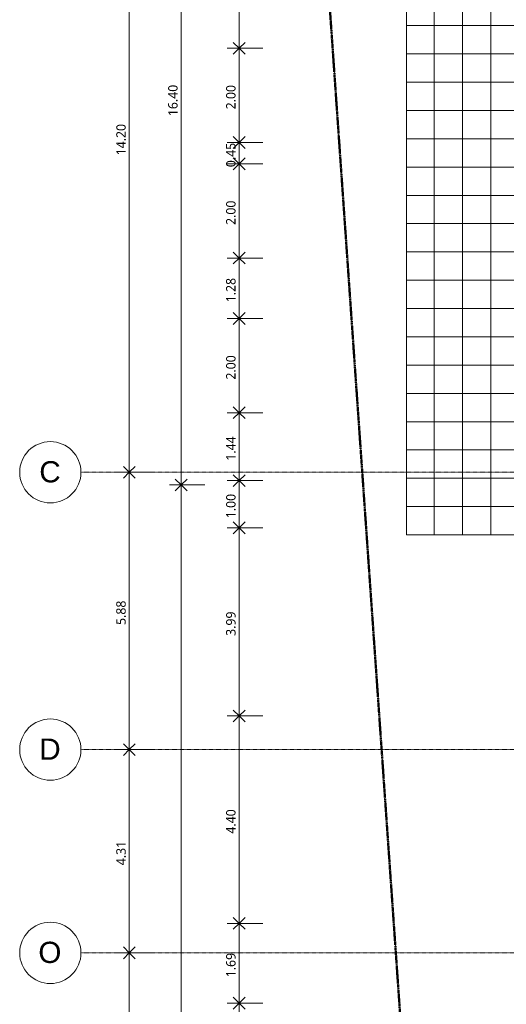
# Model space of a CAD drawing. Header units: millimetres. Extents: x -64334 to 32356, y -11421 to 53741.
# Tile 6 of 71: x -64334 to -54011, y 17768 to 38649. Entities that reach past the tile are written whole.
import ezdxf

# ---------------------------------------------------------------- set-up
doc = ezdxf.new("R2010")
doc.units = ezdxf.units.MM
doc.linetypes.add('Double tiret', pattern=[42.8625, 15.875, -4.7625, 6.35, -4.7625, 6.35, -4.7625])
doc.linetypes.add('Ligne de quadrillage', pattern=[22.225, 12.7, -3.175, 3.175, -3.175])
for name, color, linetype, lineweight in [('A-ANNO-DIMS', 211, 'Continuous', 9), ('A-ANNO-DIMS-100', 211, 'Continuous', 9), ('A-FLOR', 192, 'Continuous', 9), ('A-FLOR-PATT', 8, 'Continuous', 9), ('C-PROP-LINE', 91, 'Double tiret', 25), ('S-GRID', 1, 'Continuous', 9), ('S-GRID-IDEN', 1, 'Continuous', 9)]:
    doc.layers.add(name, color=color, linetype=linetype, lineweight=lineweight)
doc.styles.add('Arial_1', font='arial.ttf', dxfattribs={"height": 450})
doc.styles.add('Trebuchet MS_B', font='txt', dxfattribs={"height": 200})
doc.dimstyles.new('Cotes_linéaires_rouge_2mm', dxfattribs={"dimscale": 304.8, "dimtxt": 206.190181, "dimasz": 0.410105, "dimexe": 0.82021, "dimexo": 0.0625, "dimgap": 0.065617, "dimtad": 1, "dimlfac": 0.001, "dimrnd": 0.01, "dimzin": 0, "dimdsep": 46, "dimtxsty": 'Trebuchet MS_B', "dimblk1": 'OPEN30', "dimblk2": 'OPEN30', "dimsah": 1, "dimcen": 0.09, "dimdle": 0.82021, "dimazin": 0, "dimtfac": 1, "dimtdec": 4, "dimtix": 1, "dimtmove": 0, "dimatfit": 3, "dimfxl": 1.64042, "dimfxlon": 1, "dimtvp": 1, "dimtolj": 1, "dimtzin": 0, "dimarcsym": 2})

# ---------------------------------------------------------------- blocks, each defined once
blk = doc.blocks.new('Family - ___-384955-Niveau 00')
at = {"layer": 'C-PROP-LINE', "color": 10, "lineweight": 50}
blk.add_line((-16935, -56220), (-45166, -58193), dxfattribs=at)
blk = doc.blocks.new('Quadrillage - Extrémité de la ligne de quadrillage - Cercle-11506-Niveau 00')
at = {"layer": 'S-GRID-IDEN'}
blk.add_circle((0, 0), 6.5, dxfattribs=at)
blk = doc.blocks.new('DIMBLOCK13-Niveau 00')
at = {"layer": 'A-ANNO-DIMS-100'}
for p, q in [((-61509, 43251), (-62259, 43251)), ((-62009, 43251), (-62009, 29051)), ((-62009, 43251), (-61509, 43251)), ((-61509, 29051), (-62259, 29051)), ((-62009, 29051), (-61509, 29051))]:
    blk.add_line(p, q, dxfattribs=at)
at = {"layer": 'A-ANNO-DIMS-100', "lineweight": 25}
for p, q in [((-62009, 43251), (-62134, 43376)), ((-62009, 43251), (-62134, 43126)), ((-62009, 43251), (-61884, 43376)), ((-62009, 43251), (-61884, 43126)), ((-62009, 29051), (-62134, 29176)), ((-62009, 29051), (-62134, 28926)), ((-62009, 29051), (-61884, 29176)), ((-62009, 29051), (-61884, 28926))]:
    blk.add_line(p, q, dxfattribs=at)
at = {"layer": 'A-ANNO-DIMS-100', "color": 0, "insert": (-62285, 35772), "char_height": 200, "width": 910.03, "attachment_point": 1, "rotation": 90, "line_spacing_factor": 1.048425, "style": 'Trebuchet MS_B'}
blk.add_mtext('14.20', dxfattribs=at)
blk = doc.blocks.new('_Open30')
at = {"color": 0, "linetype": 'ByBlock', "lineweight": -2}
for p, q in [((-1, 0.27), (0, 0)), ((0, 0), (-1, -0.27)), ((0, 0), (-1, 0))]:
    blk.add_line(p, q, dxfattribs=at)
blk = doc.blocks.new('DIMBLOCK14-Niveau 00')
at = {"layer": 'A-ANNO-DIMS-100'}
for p, q in [((-61509, 29051), (-62259, 29051)), ((-62009, 29051), (-62009, 23169)), ((-62009, 29051), (-61509, 29051)), ((-61509, 23169), (-62259, 23169)), ((-62009, 23169), (-61509, 23169))]:
    blk.add_line(p, q, dxfattribs=at)
at = {"layer": 'A-ANNO-DIMS-100', "lineweight": 25}
for p, q in [((-62009, 29051), (-62134, 29176)), ((-62009, 29051), (-62134, 28926)), ((-62009, 29051), (-61884, 29176)), ((-62009, 29051), (-61884, 28926)), ((-62009, 23169), (-62134, 23294)), ((-62009, 23169), (-61884, 23294)), ((-62009, 23169), (-62134, 23044)), ((-62009, 23169), (-61884, 23044))]:
    blk.add_line(p, q, dxfattribs=at)
at = {"layer": 'A-ANNO-DIMS-100', "color": 0, "insert": (-62285, 25813), "char_height": 200, "width": 712.93, "attachment_point": 1, "rotation": 90, "line_spacing_factor": 1.048425, "style": 'Trebuchet MS_B'}
blk.add_mtext('5.88', dxfattribs=at)
blk = doc.blocks.new('DIMBLOCK15-Niveau 00')
at = {"layer": 'A-ANNO-DIMS-100', "lineweight": 25}
for p, q in [((-62009, 23169), (-62134, 23294)), ((-62009, 23169), (-61884, 23294)), ((-62009, 23169), (-62134, 23044)), ((-62009, 23169), (-61884, 23044)), ((-62009, 18859), (-62134, 18984)), ((-62009, 18859), (-62134, 18734)), ((-62009, 18859), (-61884, 18984)), ((-62009, 18859), (-61884, 18734))]:
    blk.add_line(p, q, dxfattribs=at)
at = {"layer": 'A-ANNO-DIMS-100'}
for p, q in [((-61509, 23169), (-62259, 23169)), ((-62009, 23169), (-62009, 18859)), ((-62009, 23169), (-61509, 23169)), ((-61509, 18859), (-62259, 18859)), ((-62009, 18859), (-61509, 18859))]:
    blk.add_line(p, q, dxfattribs=at)
at = {"layer": 'A-ANNO-DIMS-100', "color": 0, "insert": (-62285, 20717), "char_height": 200, "width": 712.93, "attachment_point": 1, "rotation": 90, "line_spacing_factor": 1.048425, "style": 'Trebuchet MS_B'}
blk.add_mtext('4.31', dxfattribs=at)
blk = doc.blocks.new('DIMBLOCK16-Niveau 00')
at = {"layer": 'A-ANNO-DIMS-100'}
for p, q in [((-61509, 18859), (-62259, 18859)), ((-62009, 18859), (-62009, 15865)), ((-62009, 18859), (-61509, 18859)), ((-61509, 15865), (-62259, 15865)), ((-62009, 15865), (-61509, 15865))]:
    blk.add_line(p, q, dxfattribs=at)
at = {"layer": 'A-ANNO-DIMS-100', "lineweight": 25}
for p, q in [((-62009, 18859), (-62134, 18984)), ((-62009, 18859), (-62134, 18734)), ((-62009, 18859), (-61884, 18984)), ((-62009, 18859), (-61884, 18734)), ((-62009, 15865), (-62134, 15990)), ((-62009, 15865), (-61884, 15990)), ((-62009, 15865), (-62134, 15740)), ((-62009, 15865), (-61884, 15740))]:
    blk.add_line(p, q, dxfattribs=at)
at = {"layer": 'A-ANNO-DIMS-100', "color": 0, "insert": (-62285, 17065), "char_height": 200, "width": 712.93, "attachment_point": 1, "rotation": 90, "line_spacing_factor": 1.048425, "style": 'Trebuchet MS_B'}
blk.add_mtext('2.99', dxfattribs=at)
blk = doc.blocks.new('DIMBLOCK21-Niveau 00')
at = {"layer": 'A-ANNO-DIMS-100'}
for p, q in [((-60908, 45432), (-60908, 28783)), ((-60408, 45182), (-61158, 45182)), ((-60908, 45182), (-60408, 45182)), ((-60408, 28783), (-61158, 28783)), ((-60908, 28783), (-60408, 28783))]:
    blk.add_line(p, q, dxfattribs=at)
at = {"layer": 'A-ANNO-DIMS-100', "lineweight": 25}
for p, q in [((-60908, 45182), (-61033, 45057)), ((-60908, 45182), (-60783, 45057)), ((-60908, 28783), (-61033, 28908)), ((-60908, 28783), (-60783, 28908)), ((-60908, 28783), (-61033, 28658)), ((-60908, 28783), (-60783, 28658))]:
    blk.add_line(p, q, dxfattribs=at)
at = {"layer": 'A-ANNO-DIMS-100', "color": 0, "insert": (-61184, 36603), "char_height": 200, "width": 910.03, "attachment_point": 1, "rotation": 90, "line_spacing_factor": 1.048425, "style": 'Trebuchet MS_B'}
blk.add_mtext('16.40', dxfattribs=at)
blk = doc.blocks.new('DIMBLOCK22-Niveau 00')
at = {"layer": 'A-ANNO-DIMS-100', "lineweight": 25}
for p, q in [((-60908, 28783), (-61033, 28908)), ((-60908, 28783), (-60783, 28908)), ((-60908, 28783), (-61033, 28658)), ((-60908, 28783), (-60783, 28658)), ((-60908, 3706), (-61033, 3831)), ((-60908, 3706), (-60783, 3831)), ((-60908, 3706), (-61033, 3581)), ((-60908, 3706), (-60783, 3581))]:
    blk.add_line(p, q, dxfattribs=at)
at = {"layer": 'A-ANNO-DIMS-100'}
for p, q in [((-60408, 28783), (-61158, 28783)), ((-60908, 28783), (-60908, 3706)), ((-60908, 28783), (-60408, 28783)), ((-60408, 3706), (-61158, 3706)), ((-60908, 3706), (-60408, 3706))]:
    blk.add_line(p, q, dxfattribs=at)
at = {"layer": 'A-ANNO-DIMS-100', "color": 0, "insert": (-61184, 15865), "char_height": 200, "width": 910.03, "attachment_point": 1, "rotation": 90, "line_spacing_factor": 1.048425, "style": 'Trebuchet MS_B'}
blk.add_mtext('25.08', dxfattribs=at)
blk = doc.blocks.new('DIMBLOCK66-Niveau 00')
at = {"layer": 'A-ANNO-DIMS-100'}
for p, q in [((-59679, 45432), (-59679, 38044)), ((-59179, 45182), (-59929, 45182)), ((-59679, 45182), (-59179, 45182)), ((-59179, 38044), (-59929, 38044)), ((-59679, 38044), (-59179, 38044))]:
    blk.add_line(p, q, dxfattribs=at)
at = {"layer": 'A-ANNO-DIMS-100', "lineweight": 25}
for p, q in [((-59679, 45182), (-59804, 45057)), ((-59679, 45182), (-59554, 45057)), ((-59679, 38044), (-59804, 38169)), ((-59679, 38044), (-59804, 37919)), ((-59679, 38044), (-59554, 38169)), ((-59679, 38044), (-59554, 37919))]:
    blk.add_line(p, q, dxfattribs=at)
at = {"layer": 'A-ANNO-DIMS-100', "color": 0, "insert": (-59955, 41316), "char_height": 200, "width": 712.93, "attachment_point": 1, "rotation": 90, "line_spacing_factor": 1.048425, "style": 'Trebuchet MS_B'}
blk.add_mtext('7.14', dxfattribs=at)
blk = doc.blocks.new('DIMBLOCK67-Niveau 00')
at = {"layer": 'A-ANNO-DIMS-100'}
for p, q in [((-59179, 38044), (-59929, 38044)), ((-59679, 38044), (-59679, 36044)), ((-59679, 38044), (-59179, 38044)), ((-59179, 36044), (-59929, 36044)), ((-59679, 36044), (-59179, 36044))]:
    blk.add_line(p, q, dxfattribs=at)
at = {"layer": 'A-ANNO-DIMS-100', "lineweight": 25}
for p, q in [((-59679, 38044), (-59804, 38169)), ((-59679, 38044), (-59804, 37919)), ((-59679, 38044), (-59554, 38169)), ((-59679, 38044), (-59554, 37919)), ((-59679, 36044), (-59804, 36169)), ((-59679, 36044), (-59554, 36169)), ((-59679, 36044), (-59804, 35919)), ((-59679, 36044), (-59554, 35919))]:
    blk.add_line(p, q, dxfattribs=at)
at = {"layer": 'A-ANNO-DIMS-100', "color": 0, "insert": (-59955, 36747), "char_height": 200, "width": 712.93, "attachment_point": 1, "rotation": 90, "line_spacing_factor": 1.048425, "style": 'Trebuchet MS_B'}
blk.add_mtext('2.00', dxfattribs=at)
blk = doc.blocks.new('DIMBLOCK68-Niveau 00')
at = {"layer": 'A-ANNO-DIMS-100', "lineweight": 25}
for p, q in [((-59679, 36044), (-59804, 36169)), ((-59679, 36044), (-59554, 36169)), ((-59679, 36044), (-59804, 35919)), ((-59679, 36044), (-59554, 35919)), ((-59679, 35593), (-59804, 35718)), ((-59679, 35593), (-59554, 35718)), ((-59679, 35593), (-59804, 35468)), ((-59679, 35593), (-59554, 35468))]:
    blk.add_line(p, q, dxfattribs=at)
at = {"layer": 'A-ANNO-DIMS-100'}
for p, q in [((-59179, 36044), (-59929, 36044)), ((-59679, 36044), (-59679, 35593)), ((-59679, 36044), (-59179, 36044)), ((-59179, 35593), (-59929, 35593)), ((-59679, 35593), (-59179, 35593))]:
    blk.add_line(p, q, dxfattribs=at)
at = {"layer": 'A-ANNO-DIMS-100', "color": 0, "insert": (-59955, 35521), "char_height": 200, "width": 712.93, "attachment_point": 1, "rotation": 90, "line_spacing_factor": 1.048425, "style": 'Trebuchet MS_B'}
blk.add_mtext('0.45', dxfattribs=at)
blk = doc.blocks.new('DIMBLOCK69-Niveau 00')
at = {"layer": 'A-ANNO-DIMS-100', "lineweight": 25}
for p, q in [((-59679, 35593), (-59804, 35718)), ((-59679, 35593), (-59554, 35718)), ((-59679, 35593), (-59804, 35468)), ((-59679, 35593), (-59554, 35468)), ((-59679, 33593), (-59804, 33718)), ((-59679, 33593), (-59554, 33718)), ((-59679, 33593), (-59804, 33468)), ((-59679, 33593), (-59554, 33468))]:
    blk.add_line(p, q, dxfattribs=at)
at = {"layer": 'A-ANNO-DIMS-100'}
for p, q in [((-59179, 35593), (-59929, 35593)), ((-59679, 35593), (-59679, 33593)), ((-59679, 35593), (-59179, 35593)), ((-59179, 33593), (-59929, 33593)), ((-59679, 33593), (-59179, 33593))]:
    blk.add_line(p, q, dxfattribs=at)
at = {"layer": 'A-ANNO-DIMS-100', "color": 0, "insert": (-59955, 34296), "char_height": 200, "width": 712.93, "attachment_point": 1, "rotation": 90, "line_spacing_factor": 1.048425, "style": 'Trebuchet MS_B'}
blk.add_mtext('2.00', dxfattribs=at)
blk = doc.blocks.new('DIMBLOCK70-Niveau 00')
at = {"layer": 'A-ANNO-DIMS-100', "lineweight": 25}
for p, q in [((-59679, 33593), (-59804, 33718)), ((-59679, 33593), (-59554, 33718)), ((-59679, 33593), (-59804, 33468)), ((-59679, 33593), (-59554, 33468)), ((-59679, 32313), (-59804, 32438)), ((-59679, 32313), (-59554, 32438)), ((-59679, 32313), (-59804, 32188)), ((-59679, 32313), (-59554, 32188))]:
    blk.add_line(p, q, dxfattribs=at)
at = {"layer": 'A-ANNO-DIMS-100'}
for p, q in [((-59179, 33593), (-59929, 33593)), ((-59679, 33593), (-59679, 32313)), ((-59679, 33593), (-59179, 33593)), ((-59179, 32313), (-59929, 32313)), ((-59679, 32313), (-59179, 32313))]:
    blk.add_line(p, q, dxfattribs=at)
at = {"layer": 'A-ANNO-DIMS-100', "color": 0, "insert": (-59955, 32656), "char_height": 200, "width": 712.93, "attachment_point": 1, "rotation": 90, "line_spacing_factor": 1.048425, "style": 'Trebuchet MS_B'}
blk.add_mtext('1.28', dxfattribs=at)
blk = doc.blocks.new('DIMBLOCK71-Niveau 00')
at = {"layer": 'A-ANNO-DIMS-100', "lineweight": 25}
for p, q in [((-59679, 32313), (-59804, 32438)), ((-59679, 32313), (-59554, 32438)), ((-59679, 32313), (-59804, 32188)), ((-59679, 32313), (-59554, 32188)), ((-59679, 30313), (-59804, 30438)), ((-59679, 30313), (-59804, 30188)), ((-59679, 30313), (-59554, 30438)), ((-59679, 30313), (-59554, 30188))]:
    blk.add_line(p, q, dxfattribs=at)
at = {"layer": 'A-ANNO-DIMS-100'}
for p, q in [((-59179, 32313), (-59929, 32313)), ((-59679, 32313), (-59679, 30313)), ((-59679, 32313), (-59179, 32313)), ((-59179, 30313), (-59929, 30313)), ((-59679, 30313), (-59179, 30313))]:
    blk.add_line(p, q, dxfattribs=at)
at = {"layer": 'A-ANNO-DIMS-100', "color": 0, "insert": (-59955, 31016), "char_height": 200, "width": 712.93, "attachment_point": 1, "rotation": 90, "line_spacing_factor": 1.048425, "style": 'Trebuchet MS_B'}
blk.add_mtext('2.00', dxfattribs=at)
blk = doc.blocks.new('DIMBLOCK72-Niveau 00')
at = {"layer": 'A-ANNO-DIMS-100'}
for p, q in [((-59179, 30313), (-59929, 30313)), ((-59679, 30313), (-59679, 28873)), ((-59679, 30313), (-59179, 30313)), ((-59179, 28873), (-59929, 28873)), ((-59679, 28873), (-59179, 28873))]:
    blk.add_line(p, q, dxfattribs=at)
at = {"layer": 'A-ANNO-DIMS-100', "lineweight": 25}
for p, q in [((-59679, 30313), (-59804, 30438)), ((-59679, 30313), (-59804, 30188)), ((-59679, 30313), (-59554, 30438)), ((-59679, 30313), (-59554, 30188)), ((-59679, 28873), (-59804, 28998)), ((-59679, 28873), (-59804, 28748)), ((-59679, 28873), (-59554, 28998)), ((-59679, 28873), (-59554, 28748))]:
    blk.add_line(p, q, dxfattribs=at)
at = {"layer": 'A-ANNO-DIMS-100', "color": 0, "insert": (-59955, 29296), "char_height": 200, "width": 712.93, "attachment_point": 1, "rotation": 90, "line_spacing_factor": 1.048425, "style": 'Trebuchet MS_B'}
blk.add_mtext('1.44', dxfattribs=at)
blk = doc.blocks.new('DIMBLOCK73-Niveau 00')
at = {"layer": 'A-ANNO-DIMS-100'}
for p, q in [((-59179, 28873), (-59929, 28873)), ((-59679, 28873), (-59679, 27873)), ((-59679, 28873), (-59179, 28873)), ((-59179, 27873), (-59929, 27873)), ((-59679, 27873), (-59179, 27873))]:
    blk.add_line(p, q, dxfattribs=at)
at = {"layer": 'A-ANNO-DIMS-100', "lineweight": 25}
for p, q in [((-59679, 28873), (-59804, 28998)), ((-59679, 28873), (-59804, 28748)), ((-59679, 28873), (-59554, 28998)), ((-59679, 28873), (-59554, 28748)), ((-59679, 27873), (-59804, 27998)), ((-59679, 27873), (-59554, 27998)), ((-59679, 27873), (-59804, 27748)), ((-59679, 27873), (-59554, 27748))]:
    blk.add_line(p, q, dxfattribs=at)
at = {"layer": 'A-ANNO-DIMS-100', "color": 0, "insert": (-59955, 28076), "char_height": 200, "width": 712.93, "attachment_point": 1, "rotation": 90, "line_spacing_factor": 1.048425, "style": 'Trebuchet MS_B'}
blk.add_mtext('1.00', dxfattribs=at)
blk = doc.blocks.new('DIMBLOCK74-Niveau 00')
at = {"layer": 'A-ANNO-DIMS-100', "lineweight": 25}
for p, q in [((-59679, 27873), (-59804, 27998)), ((-59679, 27873), (-59554, 27998)), ((-59679, 27873), (-59804, 27748)), ((-59679, 27873), (-59554, 27748)), ((-59679, 23884), (-59804, 24009)), ((-59679, 23884), (-59804, 23759)), ((-59679, 23884), (-59554, 24009)), ((-59679, 23884), (-59554, 23759))]:
    blk.add_line(p, q, dxfattribs=at)
at = {"layer": 'A-ANNO-DIMS-100'}
for p, q in [((-59179, 27873), (-59929, 27873)), ((-59679, 27873), (-59679, 23884)), ((-59679, 27873), (-59179, 27873)), ((-59179, 23884), (-59929, 23884)), ((-59679, 23884), (-59179, 23884))]:
    blk.add_line(p, q, dxfattribs=at)
at = {"layer": 'A-ANNO-DIMS-100', "color": 0, "insert": (-59955, 25581), "char_height": 200, "width": 712.93, "attachment_point": 1, "rotation": 90, "line_spacing_factor": 1.048425, "style": 'Trebuchet MS_B'}
blk.add_mtext('3.99', dxfattribs=at)
blk = doc.blocks.new('DIMBLOCK75-Niveau 00')
at = {"layer": 'A-ANNO-DIMS-100'}
for p, q in [((-59179, 23884), (-59929, 23884)), ((-59679, 23884), (-59679, 19484)), ((-59679, 23884), (-59179, 23884)), ((-59179, 19484), (-59929, 19484)), ((-59679, 19484), (-59179, 19484))]:
    blk.add_line(p, q, dxfattribs=at)
at = {"layer": 'A-ANNO-DIMS-100', "lineweight": 25}
for p, q in [((-59679, 23884), (-59804, 24009)), ((-59679, 23884), (-59804, 23759)), ((-59679, 23884), (-59554, 24009)), ((-59679, 23884), (-59554, 23759)), ((-59679, 19484), (-59804, 19609)), ((-59679, 19484), (-59804, 19359)), ((-59679, 19484), (-59554, 19609)), ((-59679, 19484), (-59554, 19359))]:
    blk.add_line(p, q, dxfattribs=at)
at = {"layer": 'A-ANNO-DIMS-100', "color": 0, "insert": (-59955, 21387), "char_height": 200, "width": 712.93, "attachment_point": 1, "rotation": 90, "line_spacing_factor": 1.048425, "style": 'Trebuchet MS_B'}
blk.add_mtext('4.40', dxfattribs=at)
blk = doc.blocks.new('DIMBLOCK76-Niveau 00')
at = {"layer": 'A-ANNO-DIMS-100'}
for p, q in [((-59179, 19484), (-59929, 19484)), ((-59679, 19484), (-59679, 17793)), ((-59679, 19484), (-59179, 19484)), ((-59179, 17793), (-59929, 17793)), ((-59679, 17793), (-59179, 17793))]:
    blk.add_line(p, q, dxfattribs=at)
at = {"layer": 'A-ANNO-DIMS-100', "lineweight": 25}
for p, q in [((-59679, 19484), (-59804, 19609)), ((-59679, 19484), (-59804, 19359)), ((-59679, 19484), (-59554, 19609)), ((-59679, 19484), (-59554, 19359)), ((-59679, 17793), (-59804, 17918)), ((-59679, 17793), (-59804, 17668)), ((-59679, 17793), (-59554, 17918)), ((-59679, 17793), (-59554, 17668))]:
    blk.add_line(p, q, dxfattribs=at)
at = {"layer": 'A-ANNO-DIMS-100', "color": 0, "insert": (-59955, 18341), "char_height": 200, "width": 712.93, "attachment_point": 1, "rotation": 90, "line_spacing_factor": 1.048425, "style": 'Trebuchet MS_B'}
blk.add_mtext('1.69', dxfattribs=at)
blk = doc.blocks.new('DIMBLOCK77-Niveau 00')
at = {"layer": 'A-ANNO-DIMS-100'}
for p, q in [((-59179, 17793), (-59929, 17793)), ((-59679, 17793), (-59679, 15993)), ((-59679, 17793), (-59179, 17793)), ((-59179, 15993), (-59929, 15993)), ((-59679, 15993), (-59179, 15993))]:
    blk.add_line(p, q, dxfattribs=at)
at = {"layer": 'A-ANNO-DIMS-100', "lineweight": 25}
for p, q in [((-59679, 17793), (-59804, 17918)), ((-59679, 17793), (-59804, 17668)), ((-59679, 17793), (-59554, 17918)), ((-59679, 17793), (-59554, 17668)), ((-59679, 15993), (-59804, 16118)), ((-59679, 15993), (-59554, 16118)), ((-59679, 15993), (-59804, 15868)), ((-59679, 15993), (-59554, 15868))]:
    blk.add_line(p, q, dxfattribs=at)
at = {"layer": 'A-ANNO-DIMS-100', "color": 0, "insert": (-59955, 16596), "char_height": 200, "width": 712.93, "attachment_point": 1, "rotation": 90, "line_spacing_factor": 1.048425, "style": 'Trebuchet MS_B'}
blk.add_mtext('1.80', dxfattribs=at)

msp = doc.modelspace()

# ---------------------------------------------------------------- hatches: boundary and pattern name
at = {"layer": 'A-FLOR-PATT'}
h = msp.add_hatch(dxfattribs=at)
h.set_pattern_fill('FP_1', color=256, style=0, pattern_type=2)
h.set_pattern_definition([(180, (-14741.15, 42123.1), (-7e-14, -600), []), (270, (-14741.15, 42123.1), (600, 4e-14), [])])
h.paths.add_polyline_path([(-56128.111, 27723.097), (-53741.152, 27723.097), (-53741.152, 45141.701), (-53770.139, 45141.701), (-53770.139, 45181.701), (-53741.152, 45181.701), (-53741.152, 45301.701), (-43577.138, 45301.701), (-43577.138, 43382.9), (-42845.138, 43382.9), (-42845.138, 43342.9), (-42828.772, 43342.9), (-42828.772, 43357.9), (-42811.096, 43357.9), (-42811.096, 43382.9), (-40826.954, 43382.9), (-40826.954, 43357.9), (-40811.954, 43357.9), (-40811.954, 43382.9), (-39146.094, 43382.9), (-39146.094, 43357.9), (-39131.094, 43357.9), (-39131.094, 43382.9), (-37145.183, 43382.9), (-37145.183, 43357.9), (-37130.183, 43357.9), (-37130.183, 43382.9), (-35022.062, 43382.9), (-35022.054, 43357.9), (-35006.456, 43357.9), (-35006.456, 43382.9), (-33022.334, 43382.9), (-33022.334, 43357.9), (-33006.082, 43357.9), (-33006.082, 43382.9), (-31739.562, 43382.9), (-31739.554, 43357.9), (-31723.956, 43357.9), (-31723.956, 43382.9), (-29739.834, 43382.9), (-29739.834, 43357.9), (-29723.582, 43357.9), (-29723.582, 43382.9), (-27152.062, 43382.9), (-27152.054, 43357.9), (-27136.456, 43357.9), (-27136.456, 43382.9), (-25152.334, 43382.9), (-25152.334, 43357.9), (-25136.082, 43357.9), (-25136.082, 43382.9), (-23885.883, 43382.9), (-23885.876, 43357.9), (-23870.278, 43357.9), (-23870.278, 43382.9), (-21886.156, 43382.9), (-21886.156, 43357.9), (-21869.903, 43357.9), (-21869.903, 43382.9), (-20906.697, 43382.9), (-20906.697, 46079.237), (-18969.697, 46079.237), (-18969.697, 46054.237), (-18954.697, 46054.237), (-18954.697, 46079.237), (-16970.555, 46079.237), (-16970.555, 46054.237), (-16955.555, 46054.237), (-16955.555, 46079.237), (-15648.386, 46079.237), (-15648.386, 46054.237), (-15633.386, 46054.237), (-15633.386, 46079.237), (-13708.725, 46079.237), (-13708.725, 46054.237), (-13693.725, 46054.237), (-13693.725, 46079.237), (-12449.725, 46079.237), (-12449.697, 46054.237), (-12434.12, 46054.237), (-12434.12, 46079.237), (-10449.998, 46079.237), (-10449.998, 46054.237), (-10433.745, 46054.237), (-10433.745, 46079.237), (-9134.725, 46079.237), (-9134.697, 46054.237), (-9119.12, 46054.237), (-9119.12, 46079.237), (-7134.998, 46079.237), (-7134.998, 46054.237), (-7118.745, 46054.237), (-7118.745, 46079.237), (-6580.158, 46079.237), (-6580.099, 46066.523), (-6578.099, 46067.241), (-6578.099, 46070.737), (-6564.553, 46070.737), (-6564.553, 46079.237), (-5896.368, 46079.237), (-5896.368, 46070.737), (-5882.099, 46070.737), (-5882.099, 46076.618), (-5880.116, 46074.115), (-5880.099, 46079.237), (-2363.559, 46079.237), (-2363.5, 46066.523), (-2361.5, 46067.241), (-2361.5, 46070.737), (-2347.954, 46070.737), (-2347.954, 46079.237), (-1706.942, 46079.237), (-1722.17, 48929.655), (-24914.656, 48591.56), (-25019.803, 46193.864), (-42244.924, 45919.61), (-42121.286, 47934.714), (-56128.111, 46588.726), (-56128.111, 29305.146)])
h.paths.add_polyline_path([(7450.79, 37872.417), (8478.305, 37895.753), (6247.912, 49591.04), (-1699.679, 49591.04), (-1696.337, 48965.547), (5768.461, 48977.677), (5793.998, 46575.817), (6183.041, 46558.755), (6220.776, 44160.398), (6616.302, 44152.72), (6629.735, 41752.064), (7012.097, 41761.991), (7019.192, 39268.907), (7434.221, 39262.983)])
h.paths.add_polyline_path([(-5880.116, 46066.523), (-5880.621, 46068.387), (-5882.099, 46066.523)])
h.paths.add_polyline_path([(-5880.116, 46069.057), (-5880.116, 46071.559), (-5881.839, 46070.11), (-5880.411, 46069.237)])
h.paths.add_polyline_path([(-5880.116, 46071.586), (-5880.116, 46074.089), (-5882.099, 46073.443)])

# ---------------------------------------------------------------- linework, layer by layer
at = {"layer": 'A-FLOR'}
for p, q in [((-56128.111, 46588.726), (-56128.111, 27723.097)), ((-56128.111, 27723.097), (-36702.011, 27723.097))]:
    msp.add_line(p, q, dxfattribs=at)
at = {"layer": 'S-GRID', "linetype": 'Ligne de quadrillage', "lineweight": 18}
for p, q in [((-63034.151, 29050.937), (31922.827, 29050.937)), ((-63034.151, 23169.164), (31922.827, 23169.164)), ((-63034.151, 18858.989), (31922.827, 18858.989))]:
    msp.add_line(p, q, dxfattribs=at)

# ---------------------------------------------------------------- block references
at = {"layer": 'C-PROP-LINE', "color": 10, "lineweight": 50, "rotation": 270.0000000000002}
msp.add_blockref('Family - ___-384955-Niveau 00', (0, 0), dxfattribs=at)
at = {"layer": 'S-GRID-IDEN', "xscale": 99.99999999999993, "yscale": 99.99999999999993, "zscale": 99.99999999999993, "rotation": 269.9999999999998}
for p in [(-63684.151, 29050.937), (-63684.151, 23169.164), (-63684.151, 18858.989)]:
    msp.add_blockref('Quadrillage - Extrémité de la ligne de quadrillage - Cercle-11506-Niveau 00', p, dxfattribs=at)

# ---------------------------------------------------------------- texts
at = {"layer": 'S-GRID-IDEN', "char_height": 450, "attachment_point": 1, "style": 'Arial_1'}
for s, insert, width in [('C', (-63918.23, 29286.204), 553.16437), ('D', (-63918.23, 23404.432), 553.16437), ('O', (-63938.23, 19094.257), 601.26562)]:
    msp.add_mtext(s, dxfattribs=dict(at, insert=insert, width=width))

# ---------------------------------------------------------------- dimensions: what is measured, and where the dimension line sits
at = {"layer": 'A-ANNO-DIMS'}
for base, p1, p2, override, picture, middle in [((-60908.049, 28783.097), (-60408.049, 45181.701), (-60408.049, 28783.097), {"dimpost": '<>', "dimfxl": 16398.603742}, 'DIMBLOCK21-Niveau 00', (-61032.022, 36982.399)), ((-59679.348, 38043.989), (-59179.348, 45181.701), (-59179.348, 38043.989), {"dimpost": '<>', "dimfxl": 7137.711349}, 'DIMBLOCK66-Niveau 00', (-59802.715, 41612.845)), ((-62009.43, 29050.937), (-61509.43, 43250.937), (-61509.43, 29050.937), {"dimpost": '<>', "dimfxl": 14200}, 'DIMBLOCK13-Niveau 00', (-62133.201, 36150.937)), ((-59679.348, 36043.989), (-59179.348, 38043.989), (-59179.348, 36043.989), {"dimpost": '<>', "dimfxl": 2000}, 'DIMBLOCK67-Niveau 00', (-59803.119, 37043.989)), ((-59679.348, 35593.097), (-59179.348, 36043.989), (-59179.348, 35593.097), {"dimpost": '<>', "dimfxl": 450.892394}, 'DIMBLOCK68-Niveau 00', (-59803.119, 35818.543)), ((-59679.348, 33593.097), (-59179.348, 35593.097), (-59179.348, 33593.097), {"dimpost": '<>', "dimfxl": 2000}, 'DIMBLOCK69-Niveau 00', (-59803.119, 34593.097)), ((-59679.348, 32313.097), (-59179.348, 33593.097), (-59179.348, 32313.097), {"dimpost": '<>', "dimfxl": 1280}, 'DIMBLOCK70-Niveau 00', (-59803.119, 32953.097)), ((-59679.348, 30313.097), (-59179.348, 32313.097), (-59179.348, 30313.097), {"dimpost": '<>', "dimfxl": 2000}, 'DIMBLOCK71-Niveau 00', (-59803.119, 31313.097)), ((-59679.348, 28873.097), (-59179.348, 30313.097), (-59179.348, 28873.097), {"dimpost": '<>', "dimfxl": 1440}, 'DIMBLOCK72-Niveau 00', (-59802.715, 29593.097)), ((-62009.43, 23169.164), (-61509.43, 29050.937), (-61509.43, 23169.164), {"dimpost": '<>', "dimfxl": 5881.772248}, 'DIMBLOCK14-Niveau 00', (-62133.201, 26110.05)), ((-60908.049, 3705.948), (-60408.049, 28783.097), (-60408.049, 3705.948), {"dimpost": '<>', "dimfxl": 25077.148447}, 'DIMBLOCK22-Niveau 00', (-61031.82, 16244.523)), ((-59679.348, 27873.097), (-59179.348, 28873.097), (-59179.348, 27873.097), {"dimpost": '<>', "dimfxl": 1000}, 'DIMBLOCK73-Niveau 00', (-59803.119, 28373.097)), ((-59679.348, 23883.989), (-59179.348, 27873.097), (-59179.348, 23883.989), {"dimpost": '<>', "dimfxl": 3989.107608}, 'DIMBLOCK74-Niveau 00', (-59803.119, 25878.543)), ((-59679.348, 19483.989), (-59179.348, 23883.989), (-59179.348, 19483.989), {"dimpost": '<>', "dimfxl": 4400}, 'DIMBLOCK75-Niveau 00', (-59803.119, 21683.989)), ((-62009.43, 18858.989), (-61509.43, 23169.164), (-61509.43, 18858.989), {"dimpost": '<>', "dimfxl": 4310.175086}, 'DIMBLOCK15-Niveau 00', (-62133.201, 21014.077)), ((-59679.348, 17792.67), (-59179.348, 19483.989), (-59179.348, 17792.67), {"dimpost": '<>', "dimfxl": 1691.319472}, 'DIMBLOCK76-Niveau 00', (-59803.321, 18638.329)), ((-62009.43, 15865.239), (-61509.43, 18858.989), (-61509.43, 15865.239), {"dimpost": '<>', "dimfxl": 2993.750004}, 'DIMBLOCK16-Niveau 00', (-62133.201, 17362.114)), ((-59679.348, 15992.67), (-59179.348, 17792.67), (-59179.348, 15992.67), {"dimpost": '<>', "dimfxl": 1800}, 'DIMBLOCK77-Niveau 00', (-59803.119, 16892.67))]:
    dim = msp.add_linear_dim(base=base, p1=p1, p2=p2, angle=90, dimstyle='Cotes_linéaires_rouge_2mm', override=override, dxfattribs=at)
    dim.commit()
    dim.dimension.update_dxf_attribs({"geometry": picture, "text_midpoint": middle})

doc.saveas('drawing.dxf')
